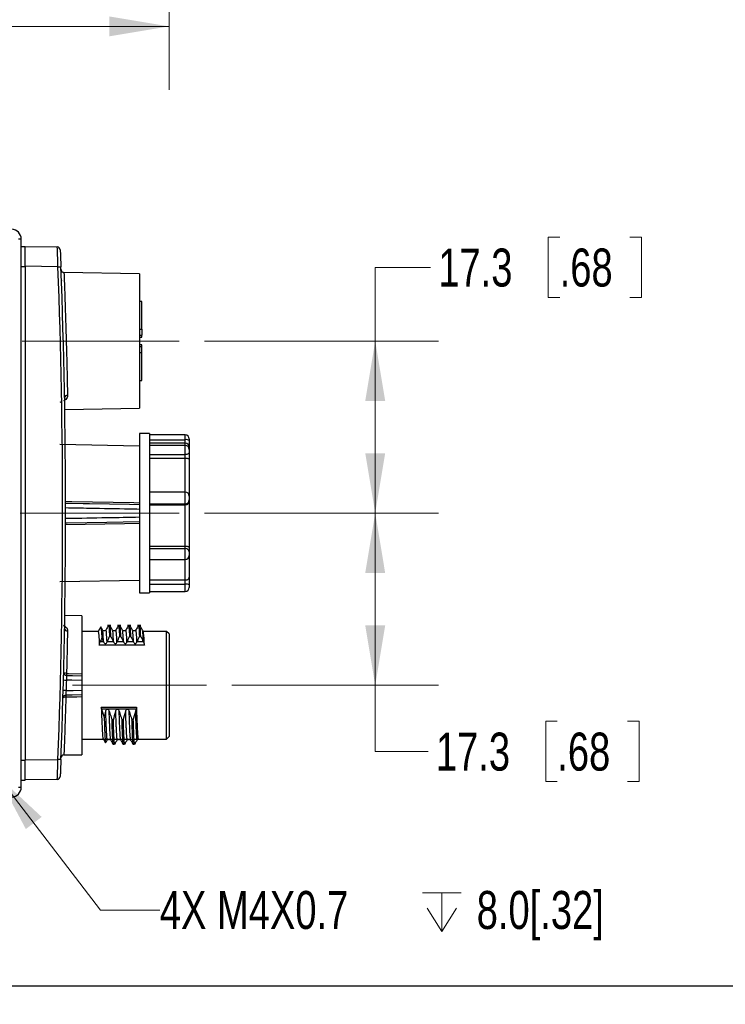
# Model space of a CAD drawing. Header units: millimetres. Extents: x 10 to 272, y 7 to 208.
# Tile 4 of 33: x 105 to 141, y 7 to 56. Entities that reach past the tile are written whole.
import ezdxf

# ---------------------------------------------------------------- set-up
doc = ezdxf.new("R2010")
doc.units = ezdxf.units.MM
doc.linetypes.add('CENTERX2', pattern=[20.32, 12.7, -2.54, 2.54, -2.54])
doc.styles.add('SLDTEXTSTYLE3', font='TXT', dxfattribs={"width": 0.75})
doc.dimstyles.new('SLDDIMSTYLE0', dxfattribs={"dimtxt": 1.905, "dimasz": 3, "dimexe": 0, "dimexo": 0.0625, "dimgap": 0.47625, "dimtad": 0, "dimtih": 1, "dimtoh": 1, "dimdec": 1, "dimlfac": 2, "dimrnd": 1e-09, "dimzin": 12, "dimdsep": 46, "dimtxsty": 'SLDTEXTSTYLE3', "dimsah": 1, "dimcen": 0.09, "dimadec": 0, "dimazin": 3, "dimtfac": 1, "dimtdec": 1, "dimtofl": 0, "dimtmove": 0, "dimatfit": 3, "dimfxl": 1, "dimfrac": 2, "dimtolj": 1, "dimtzin": 12, "dimarcsym": 0})
doc.dimstyles.new('SLDDIMSTYLE2', dxfattribs={"dimtxt": 1.905, "dimasz": 3, "dimexe": 0, "dimexo": 0.0625, "dimgap": 0.47625, "dimtad": 0, "dimtih": 1, "dimtoh": 1, "dimdec": 1, "dimlfac": 2, "dimrnd": 1e-09, "dimzin": 4, "dimdsep": 46, "dimtxsty": 'SLDTEXTSTYLE3', "dimsah": 1, "dimcen": 0.09, "dimadec": 0, "dimazin": 1, "dimtfac": 1, "dimtdec": 1, "dimtofl": 0, "dimtmove": 0, "dimatfit": 3, "dimfxl": 1, "dimfrac": 2, "dimtolj": 1, "dimtzin": 12, "dimarcsym": 0})
doc.dimstyles.new('SLDDIMSTYLE3', dxfattribs={"dimtxt": 1.905, "dimasz": 3, "dimexe": 0, "dimexo": 0.0625, "dimgap": 0.47625, "dimtad": 0, "dimtih": 1, "dimtoh": 1, "dimdec": 1, "dimlfac": 2, "dimrnd": 1e-09, "dimzin": 12, "dimdsep": 46, "dimtxsty": 'SLDTEXTSTYLE3', "dimsah": 1, "dimcen": 0, "dimadec": 0, "dimazin": 3, "dimtfac": 1, "dimtdec": 1, "dimtofl": 0, "dimtmove": 0, "dimatfit": 3, "dimfxl": 1, "dimfrac": 2, "dimtolj": 1, "dimtzin": 12, "dimarcsym": 0})

# ---------------------------------------------------------------- blocks, each defined once
blk = doc.blocks.new('_D_6')
at = {"color": 7, "linetype": 'Continuous', "lineweight": 18}
for p, q in [((112.979, 78.14), (112.979, 52.642)), ((52.466, 73.724), (52.466, 52.642)), ((85.52, 57.329), (84.939, 57.329)), ((84.939, 57.329), (84.939, 54.305)), ((90.446, 57.329), (91.027, 57.329)), ((91.027, 57.329), (91.027, 54.305)), ((52.466, 55.817), (77.638, 55.817)), ((112.979, 55.817), (91.993, 55.817)), ((84.939, 54.305), (85.52, 54.305)), ((91.027, 54.305), (90.446, 54.305))]:
    blk.add_line(p, q, dxfattribs=at)
for points in [[(52.466, 55.817), (55.466, 55.317), (55.466, 56.317)], [(112.979, 55.817), (109.979, 56.317), (109.979, 55.317)]]:
    blk.add_solid(points, dxfattribs=at)
at = {"color": 7, "linetype": 'Continuous', "lineweight": 18, "char_height": 1.905, "attachment_point": 1, "style": 'SLDTEXTSTYLE3'}
for s, insert in [('121.0', (78.025, 56.76)), ('4.77', (85.52, 56.76))]:
    blk.add_mtext(s, dxfattribs=dict(at, insert=insert))
blk = doc.blocks.new('_D_17')
at = {"color": 7, "linetype": 'Continuous', "lineweight": 18}
for p, q in [((114.764, 31.413), (126.494, 31.413)), ((123.319, 22.782), (123.319, 31.413)), ((116.124, 22.782), (126.494, 22.782)), ((123.319, 19.467), (123.319, 22.782)), ((132.449, 20.979), (131.869, 20.979)), ((131.869, 20.979), (131.869, 17.955)), ((135.968, 20.979), (136.548, 20.979)), ((136.548, 20.979), (136.548, 17.955)), ((125.975, 19.467), (123.319, 19.467)), ((131.869, 17.955), (132.449, 17.955)), ((136.548, 17.955), (135.968, 17.955))]:
    blk.add_line(p, q, dxfattribs=at)
for points in [[(123.319, 31.413), (122.819, 28.413), (123.819, 28.413)], [(123.319, 22.782), (123.819, 25.782), (122.819, 25.782)]]:
    blk.add_solid(points, dxfattribs=at)
at = {"color": 7, "linetype": 'Continuous', "lineweight": 18, "char_height": 1.905, "attachment_point": 1, "style": 'SLDTEXTSTYLE3'}
for s, insert in [('17.3', (126.362, 20.41)), ('.68', (132.449, 20.41))]:
    blk.add_mtext(s, dxfattribs=dict(at, insert=insert))
blk = doc.blocks.new('_D_18')
at = {"color": 7, "linetype": 'Continuous', "lineweight": 18}
for p, q in [((132.57, 45.247), (131.989, 45.247)), ((131.989, 45.247), (131.989, 42.223)), ((136.089, 45.247), (136.669, 45.247)), ((136.669, 45.247), (136.669, 42.223)), ((126.096, 43.735), (123.319, 43.735)), ((123.319, 43.735), (123.319, 40.043)), ((131.989, 42.223), (132.57, 42.223)), ((136.669, 42.223), (136.089, 42.223)), ((114.764, 40.043), (126.494, 40.043)), ((123.319, 31.413), (123.319, 40.043)), ((114.764, 31.413), (126.494, 31.413))]:
    blk.add_line(p, q, dxfattribs=at)
for points in [[(123.319, 40.043), (122.819, 37.043), (123.819, 37.043)], [(123.319, 31.413), (123.819, 34.413), (122.819, 34.413)]]:
    blk.add_solid(points, dxfattribs=at)
at = {"color": 7, "linetype": 'Continuous', "lineweight": 18, "char_height": 1.905, "attachment_point": 1, "style": 'SLDTEXTSTYLE3'}
for s, insert in [('17.3', (126.482, 44.679)), ('.68', (132.57, 44.679))]:
    blk.add_mtext(s, dxfattribs=dict(at, insert=insert))
blk = doc.blocks.new('SW_SYMBOL_HOLE_DEPTH')
at = {"color": 0, "linetype": 'Continuous', "lineweight": 18}
for p, q in [((0, 875), (800, 875)), ((400, 875), (400, 75)), ((100, 555), (400, 75)), ((700, 555), (400, 75))]:
    blk.add_line(p, q, dxfattribs=at)
blk = doc.blocks.new('_D_19')
at = {"color": 7, "linetype": 'Continuous', "lineweight": 18}
for p, q in [((104.369, 18.258), (109.547, 11.512)), ((109.547, 11.512), (112.517, 11.512))]:
    blk.add_line(p, q, dxfattribs=at)
blk.add_solid([(104.369, 18.258), (105.799, 15.574), (106.592, 16.183)], dxfattribs=at)
at = {"color": 7, "linetype": 'Continuous', "lineweight": 18, "xscale": 0.0024333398, "yscale": 0.0024333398, "zscale": 0.0024333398}
blk.add_blockref('SW_SYMBOL_HOLE_DEPTH', (125.687, 10.25), dxfattribs=at)
at = {"color": 7, "linetype": 'Continuous', "lineweight": 18, "char_height": 1.905, "attachment_point": 1, "style": 'SLDTEXTSTYLE3'}
for s, insert in [('4X M4X0.7', (112.517, 12.47)), ('8.0[.32]', (128.409, 12.47))]:
    blk.add_mtext(s, dxfattribs=dict(at, insert=insert))

msp = doc.modelspace()

# ---------------------------------------------------------------- linework, layer by layer
at = {"color": 7, "linetype": 'Continuous', "lineweight": 25}
for p, q in [((105.566, 45.152), (105.425, 45.152)), ((105.566, 17.674), (105.566, 45.152)), ((105.566, 44.782), (105.766, 44.782)), ((105.766, 43.788), (105.766, 44.788)), ((105.766, 44.788), (107.376, 44.76)), ((105.566, 43.782), (105.766, 43.782)), ((107.409, 43.759), (105.766, 43.788)), ((105.766, 43.788), (105.766, 43.782)), ((105.766, 43.782), (105.766, 19.038)), ((111.494, 43.409), (107.71, 43.476)), ((111.494, 43.409), (111.494, 36.679)), ((111.619, 42.03), (111.494, 42.03)), ((111.619, 42.021), (111.619, 42.03)), ((111.619, 40.633), (111.619, 42.021)), ((111.619, 40.633), (111.619, 40.344)), ((111.494, 40.344), (111.619, 40.344)), ((111.494, 40.234), (111.619, 40.234)), ((111.619, 40.234), (111.619, 40.344)), ((111.619, 39.854), (111.494, 39.854)), ((111.619, 39.744), (111.494, 39.744)), ((111.619, 39.744), (111.619, 39.854)), ((111.619, 39.455), (111.619, 39.744)), ((111.619, 38.068), (111.619, 39.455)), ((111.494, 38.058), (111.619, 38.058)), ((111.619, 38.068), (111.619, 38.058)), ((107.75, 36.613), (111.494, 36.679)), ((111.994, 35.413), (111.494, 35.413)), ((111.494, 35.413), (111.494, 27.413)), ((111.994, 35.413), (111.994, 34.762)), ((113.794, 35.334), (111.994, 35.334)), ((111.994, 35.096), (113.794, 35.096)), ((113.994, 35.134), (113.994, 35.055)), ((113.994, 35.055), (113.994, 34.713)), ((111.494, 34.778), (107.511, 34.848)), ((113.794, 34.913), (111.994, 34.913)), ((113.794, 34.81), (111.994, 34.81)), ((111.994, 34.762), (111.994, 32.234)), ((113.994, 34.713), (113.994, 34.61)), ((113.994, 34.61), (113.994, 34.456)), ((111.994, 34.346), (113.794, 34.346)), ((111.994, 34.168), (113.794, 34.168)), ((113.794, 34.168), (113.794, 34.346)), ((113.994, 34.456), (113.994, 34.12)), ((113.994, 34.12), (113.994, 32.272)), ((113.794, 32.472), (111.994, 32.472)), ((111.994, 32.234), (111.994, 29.225)), ((113.994, 32.272), (113.994, 32.074)), ((111.994, 31.879), (113.794, 31.879)), ((111.994, 31.835), (113.794, 31.835)), ((113.794, 31.835), (113.794, 31.879)), ((113.794, 29.757), (113.794, 31.835)), ((113.994, 32.074), (113.994, 31.992)), ((113.994, 31.992), (113.994, 29.693)), ((111.994, 29.757), (113.794, 29.757)), ((111.994, 29.64), (113.794, 29.64)), ((113.794, 29.64), (113.794, 29.757)), ((113.994, 29.693), (113.994, 29.473)), ((111.994, 29.225), (111.994, 27.498)), ((113.994, 29.473), (113.994, 29.289)), ((113.994, 29.289), (113.994, 28.205)), ((111.994, 29.089), (113.794, 29.089)), ((113.994, 28.205), (113.994, 27.812)), ((107.511, 27.978), (111.494, 28.048)), ((111.994, 28.062), (113.794, 28.062)), ((111.994, 27.853), (113.794, 27.853)), ((113.794, 27.853), (113.794, 28.062)), ((113.994, 27.812), (113.994, 27.692)), ((111.494, 27.413), (111.994, 27.413)), ((111.994, 27.498), (111.994, 27.413)), ((111.994, 27.492), (113.794, 27.492)), ((108.604, 26.26), (107.751, 26.275)), ((108.604, 26.26), (108.604, 23.364)), ((109.553, 25.705), (109.424, 25.482)), ((110.062, 25.782), (109.897, 25.782)), ((110.562, 25.782), (110.397, 25.782)), ((111.062, 25.782), (110.897, 25.782)), ((111.562, 25.782), (111.397, 25.782)), ((108.925, 25.482), (108.604, 25.482)), ((109.425, 25.482), (108.925, 25.482)), ((109.995, 25.236), (110.062, 25.236)), ((110.495, 25.236), (110.562, 25.236)), ((110.995, 25.236), (111.062, 25.236)), ((111.495, 25.236), (111.562, 25.236)), ((112.854, 25.482), (111.688, 25.482)), ((112.979, 25.357), (112.854, 25.482)), ((112.854, 22.782), (112.854, 25.482)), ((112.979, 25.357), (112.979, 22.782)), ((111.745, 24.787), (109.484, 24.787)), ((109.53, 24.973), (109.689, 24.973)), ((109.878, 24.973), (110.189, 24.973)), ((110.378, 24.973), (110.689, 24.973)), ((110.878, 24.973), (111.189, 24.973)), ((111.378, 24.973), (111.689, 24.973)), ((108.604, 23.026), (108.604, 22.538)), ((112.854, 20.082), (112.854, 22.782)), ((112.979, 22.782), (112.979, 20.207)), ((108.604, 22.199), (108.604, 19.303)), ((109.584, 21.694), (111.344, 21.694)), ((111.334, 21.593), (109.6, 21.593)), ((110.188, 21.05), (110.121, 21.05)), ((110.688, 21.05), (110.621, 21.05)), ((111.188, 21.05), (111.121, 21.05)), ((108.604, 20.082), (112.854, 20.082)), ((110.183, 19.823), (110.148, 19.883)), ((110.183, 19.823), (110.25, 19.823)), ((110.285, 19.883), (110.25, 19.823)), ((110.683, 19.823), (110.648, 19.883)), ((110.683, 19.823), (110.75, 19.823)), ((110.785, 19.883), (110.75, 19.823)), ((111.183, 19.823), (111.148, 19.883)), ((111.183, 19.823), (111.25, 19.823)), ((111.285, 19.883), (111.25, 19.823)), ((112.854, 20.082), (112.979, 20.207)), ((107.708, 19.288), (108.604, 19.303)), ((105.566, 19.032), (105.766, 19.032)), ((105.766, 19.038), (107.409, 19.066)), ((105.766, 19.032), (105.766, 19.038)), ((105.766, 18.032), (105.766, 19.032)), ((105.566, 18.032), (105.766, 18.032)), ((107.376, 18.066), (105.766, 18.038)), ((105.425, 17.674), (105.566, 17.674)), ((270.088, 7.692), (10.088, 7.692))]:
    msp.add_line(p, q, dxfattribs=at)
at = {"color": 8, "linetype": 'Continuous', "lineweight": 25}
for p, q in [((111.619, 42.021), (111.494, 42.021)), ((111.494, 40.633), (111.619, 40.633)), ((111.619, 39.455), (111.494, 39.455)), ((111.494, 38.068), (111.619, 38.068)), ((107.801, 37.115), (107.695, 37.041)), ((113.794, 35.096), (113.794, 35.334)), ((113.794, 34.913), (113.794, 35.096)), ((113.794, 34.81), (113.794, 34.913)), ((113.794, 34.346), (113.794, 34.81)), ((113.794, 32.472), (113.794, 34.168)), ((113.794, 31.879), (113.794, 32.472)), ((113.794, 29.089), (113.794, 29.64)), ((113.794, 28.062), (113.794, 29.089)), ((113.794, 27.492), (113.794, 27.853)), ((107.695, 25.79), (107.812, 25.701))]:
    msp.add_line(p, q, dxfattribs=at)
at = {"color": 7, "linetype": 'CENTERX2', "lineweight": 18}
for p, q in [((105.61, 40.043), (113.494, 40.043)), ((105.511, 31.413), (113.494, 31.413)), ((108.146, 22.782), (114.854, 22.782))]:
    msp.add_line(p, q, dxfattribs=at)
at = {"color": 7, "linetype": 'Continuous', "lineweight": 25, "flags": 128}
for points in [[(107.594, 36.97), (107.554, 36.969), (107.511, 36.968)], [(113.994, 34.456), (113.991, 34.434), (113.979, 34.414), (113.961, 34.395), (113.936, 34.378), (113.905, 34.365), (113.871, 34.355), (113.833, 34.348), (113.794, 34.346)], [(107.841, 23.377), (107.942, 23.375), (108.604, 23.364)], [(107.841, 23.273), (108.144, 23.268), (108.604, 23.26)], [(108.604, 23.026), (108.105, 23.035), (107.831, 23.04)], [(108.604, 22.303), (108.13, 22.295), (107.807, 22.289)], [(107.817, 22.523), (108.17, 22.529), (108.604, 22.538)], [(108.604, 22.199), (108.354, 22.195), (107.807, 22.186)]]:
    msp.add_lwpolyline(points, dxfattribs=at)
at = {"color": 8, "linetype": 'Continuous', "lineweight": 25, "flags": 128}
for points in [[(111.494, 31.834), (110.994, 31.843), (108.995, 31.878), (108.68, 31.884), (107.782, 31.9)], [(107.784, 32), (108.106, 31.995), (111.215, 31.941), (111.494, 31.936)], [(111.494, 30.89), (110.752, 30.877), (107.784, 30.826), (107.767, 30.825)], [(107.768, 30.926), (107.864, 30.928), (109.863, 30.963), (111.494, 30.992)]]:
    msp.add_lwpolyline(points, dxfattribs=at)
at = {"color": 7, "linetype": 'Continuous', "lineweight": 25}
for centre, radius, start, end in [((105.066, 45.152), 0.5, 0, 87.101), ((107.373, 44.61), 0.15, 2.3283, 89), ((105.35, 98.861), 55.14, 272.1401, 272.2933), ((-217.206, 31.413), 324.85, 357.82185, 2.17815), ((-217.208, 31.413), 325, 357.82185, 2.17815), ((107.712, 43.626), 0.15, 182.1974, 269.7576), ((107.876, 37.186), 0.137, 85.3827, 173.7381), ((113.794, 35.134), 0.2, 0, 90), ((113.842, 34.821), 0.279, 56.9048, 99.9007), ((113.794, 34.713), 0.2, 0, 90), ((113.794, 34.61), 0.2, 0, 90), ((113.794, 32.272), 0.2, 0, 90), ((113.796, 32.077), 0.198, 269.3894, 359.3782), ((113.809, 29.455), 0.186, 5.514, 94.6159), ((113.794, 29.289), 0.2, 270, 0), ((113.842, 27.579), 0.279, 56.9048, 99.9008), ((113.794, 27.692), 0.2, 270, 0), ((107.876, 25.641), 0.136, 186.8567, 274.9745), ((107.843, 23.423), 0.15, 178.592, 269), ((110.006, 23.272), 2.168, 177.2218, 179.9603), ((109.483, 23.325), 1.643, 178.1926, 181.8074), ((107.809, 23.594), 0.554, 256.9436, 272.2872), ((107.809, 22.139), 0.15, 91, 178.3657), ((107.766, 21.967), 0.559, 84.7223, 99.8902), ((108.432, 22.22), 0.629, 173.6404, 183.0925), ((109.461, 22.238), 1.654, 178.2046, 181.7954), ((107.71, 19.138), 0.15, 90.6736, 177.8205), ((105.35, -36.035), 55.14, 87.7067, 87.8599), ((107.373, 18.216), 0.15, 271, 357.6717), ((105.066, 17.674), 0.5, 272.899, 0)]:
    msp.add_arc(centre, radius, start, end, dxfattribs=at)
at = {"color": 8, "linetype": 'Continuous', "lineweight": 25}
for centre, radius, start, end in [((107.767, 36.996), 0.124, 74.4266, 102.0778), ((107.778, 25.822), 0.125, 252.8549, 285.7375)]:
    msp.add_arc(centre, radius, start, end, dxfattribs=at)
at = {"color": 7, "linetype": 'Continuous', "lineweight": 25}
for points, knots in [([(107.409, 43.759), (107.406, 43.891), (107.402, 44.023), (107.394, 44.263), (107.39, 44.375), (107.386, 44.513), (107.384, 44.555), (107.382, 44.628), (107.38, 44.659), (107.378, 44.709), (107.378, 44.728), (107.377, 44.753), (107.376, 44.76), (107.376, 44.76)], [0, 0, 0, 0, 0.25, 0.25, 0.5, 0.5, 0.625, 0.625, 0.75, 0.75, 0.875, 0.875, 1, 1, 1, 1]), ([(107.523, 44.616), (107.523, 44.616), (107.524, 44.61), (107.524, 44.589), (107.525, 44.572), (107.527, 44.53), (107.528, 44.504), (107.53, 44.442), (107.532, 44.406), (107.536, 44.288), (107.54, 44.193), (107.548, 43.989), (107.552, 43.877), (107.557, 43.765)], [0, 0, 0, 0, 0.125, 0.125, 0.25, 0.25, 0.375, 0.375, 0.5, 0.5, 0.75, 0.75, 1, 1, 1, 1]), ([(107.582, 43.084), (107.582, 43.085), (107.582, 43.085), (107.582, 43.07), (107.583, 43.068)], [0, 0, 0, 0, 0.900523, 1, 1, 1, 1]), ([(107.887, 37.322), (107.888, 37.284), (107.881, 37.247), (107.852, 37.177), (107.831, 37.145), (107.801, 37.115)], [0, 0, 0, 0, 0.5, 0.5, 1, 1, 1, 1]), ([(113.794, 34.168), (113.826, 34.168), (113.857, 34.166), (113.909, 34.161), (113.93, 34.157), (113.98, 34.143), (113.994, 34.131), (113.994, 34.12)], [0, 0, 0, 0, 0.25, 0.25, 0.5, 0.5, 1, 1, 1, 1]), ([(113.794, 31.835), (113.826, 31.835), (113.857, 31.841), (113.909, 31.861), (113.93, 31.875), (113.98, 31.921), (113.994, 31.957), (113.994, 31.992)], [0, 0, 0, 0, 0.25, 0.25, 0.5, 0.5, 1, 1, 1, 1]), ([(113.794, 29.757), (113.826, 29.757), (113.857, 29.754), (113.909, 29.746), (113.93, 29.74), (113.98, 29.721), (113.994, 29.706), (113.994, 29.693)], [0, 0, 0, 0, 0.25, 0.25, 0.5, 0.5, 1, 1, 1, 1]), ([(113.794, 28.062), (113.826, 28.062), (113.857, 28.067), (113.909, 28.085), (113.93, 28.097), (113.98, 28.139), (113.994, 28.172), (113.994, 28.205)], [0, 0, 0, 0, 0.25, 0.25, 0.5, 0.5, 1, 1, 1, 1]), ([(107.812, 25.701), (107.839, 25.672), (107.857, 25.641), (107.882, 25.576), (107.888, 25.541), (107.887, 25.505)], [0, 0, 0, 0, 0.5, 0.5, 1, 1, 1, 1]), ([(109.647, 25.554), (109.632, 25.579), (109.603, 25.629), (109.574, 25.68), (109.559, 25.705)], [0, 0, 0, 0, 0.49999, 1, 1, 1, 1]), ([(109.943, 25.779), (109.921, 25.741), (109.878, 25.666), (109.834, 25.591), (109.813, 25.553)], [0, 0, 0, 0, 0.5000158, 1, 1, 1, 1]), ([(109.946, 25.782), (109.946, 25.782), (109.953, 25.828), (109.971, 25.679), (109.987, 25.384), (109.995, 25.236)], [0, 0, 0, 0, 0.000354, 0.496837, 1, 1, 1, 1]), ([(110.062, 25.236), (110.054, 25.412), (110.046, 25.551), (110.029, 25.736), (110.021, 25.782), (110.013, 25.782)], [0, 0, 0, 0, 0.5, 0.5, 1, 1, 1, 1]), ([(110.147, 25.554), (110.125, 25.591), (110.082, 25.666), (110.038, 25.741), (110.017, 25.779)], [0, 0, 0, 0, 0.499985, 1, 1, 1, 1]), ([(110.443, 25.779), (110.421, 25.741), (110.378, 25.666), (110.334, 25.591), (110.313, 25.553)], [0, 0, 0, 0, 0.5000158, 1, 1, 1, 1]), ([(110.446, 25.782), (110.446, 25.782), (110.455, 25.828), (110.47, 25.679), (110.487, 25.384), (110.495, 25.236)], [0, 0, 0, 0, 0.000354, 0.496837, 1, 1, 1, 1]), ([(110.562, 25.236), (110.554, 25.412), (110.546, 25.551), (110.529, 25.736), (110.521, 25.782), (110.513, 25.782)], [0, 0, 0, 0, 0.5, 0.5, 1, 1, 1, 1]), ([(110.647, 25.554), (110.625, 25.591), (110.582, 25.666), (110.538, 25.741), (110.517, 25.779)], [0, 0, 0, 0, 0.499985, 1, 1, 1, 1]), ([(110.943, 25.779), (110.921, 25.741), (110.878, 25.666), (110.834, 25.591), (110.813, 25.553)], [0, 0, 0, 0, 0.5000158, 1, 1, 1, 1]), ([(110.946, 25.782), (110.946, 25.782), (110.955, 25.828), (110.97, 25.679), (110.987, 25.384), (110.995, 25.236)], [0, 0, 0, 0, 0.000354, 0.496837, 1, 1, 1, 1]), ([(111.062, 25.236), (111.054, 25.412), (111.046, 25.551), (111.029, 25.736), (111.021, 25.782), (111.013, 25.782)], [0, 0, 0, 0, 0.5, 0.5, 1, 1, 1, 1]), ([(111.147, 25.554), (111.125, 25.591), (111.082, 25.666), (111.038, 25.741), (111.017, 25.779)], [0, 0, 0, 0, 0.499989, 1, 1, 1, 1]), ([(111.443, 25.779), (111.421, 25.741), (111.378, 25.666), (111.334, 25.591), (111.313, 25.553)], [0, 0, 0, 0, 0.500019, 1, 1, 1, 1]), ([(111.446, 25.782), (111.446, 25.782), (111.453, 25.828), (111.471, 25.679), (111.487, 25.384), (111.495, 25.236)], [0, 0, 0, 0, 0.000354, 0.496837, 1, 1, 1, 1]), ([(111.562, 25.236), (111.554, 25.412), (111.546, 25.551), (111.529, 25.736), (111.521, 25.782), (111.513, 25.782)], [0, 0, 0, 0, 0.5, 0.5, 1, 1, 1, 1]), ([(111.647, 25.554), (111.625, 25.591), (111.582, 25.666), (111.538, 25.741), (111.517, 25.779)], [0, 0, 0, 0, 0.499985, 1, 1, 1, 1]), ([(107.886, 25.409), (107.883, 25.279), (107.88, 25.137), (107.874, 24.827), (107.871, 24.663), (107.863, 24.317), (107.859, 24.136), (107.85, 23.764), (107.845, 23.573), (107.84, 23.377)], [0, 0, 0, 0, 0.25, 0.25, 0.5, 0.5, 0.75, 0.75, 1, 1, 1, 1]), ([(109.425, 25.482), (109.434, 25.482), (109.444, 25.422), (109.465, 25.184), (109.475, 25.004), (109.484, 24.787)], [0, 0, 0, 0, 0.5, 0.5, 1, 1, 1, 1]), ([(109.56, 25.664), (109.565, 25.661), (109.578, 25.653), (109.595, 25.394), (109.605, 25.176), (109.607, 25.145)], [0, 0, 0, 0, 0.328884, 0.905373, 1, 1, 1, 1]), ([(109.813, 25.554), (109.806, 25.544), (109.791, 25.524), (109.743, 25.502), (109.681, 25.512), (109.658, 25.539), (109.647, 25.554)], [0, 0, 0, 0, 0.208857, 0.450122, 0.719011, 1, 1, 1, 1]), ([(109.995, 25.236), (109.975, 25.193), (109.956, 25.149), (109.936, 25.105), (109.916, 25.061), (109.897, 25.017), (109.878, 24.973)], [0, 0, 0, 0, 0.0002882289, 0.0002882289, 0.0002882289, 0.0005764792, 0.0005764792, 0.0005764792, 0.0005764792]), ([(110.189, 24.973), (110.168, 25.017), (110.147, 25.061), (110.126, 25.105), (110.105, 25.149), (110.084, 25.192), (110.062, 25.236)], [0, 0, 0, 0, 0.0002918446, 0.0002918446, 0.0002918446, 0.0005837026, 0.0005837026, 0.0005837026, 0.0005837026]), ([(110.313, 25.554), (110.306, 25.544), (110.291, 25.524), (110.243, 25.502), (110.181, 25.512), (110.158, 25.539), (110.147, 25.554)], [0, 0, 0, 0, 0.208857, 0.450122, 0.719011, 1, 1, 1, 1]), ([(110.495, 25.236), (110.475, 25.193), (110.456, 25.149), (110.436, 25.105), (110.416, 25.061), (110.397, 25.017), (110.378, 24.973)], [0, 0, 0, 0, 0.0002882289, 0.0002882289, 0.0002882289, 0.0005764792, 0.0005764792, 0.0005764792, 0.0005764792]), ([(110.689, 24.973), (110.668, 25.017), (110.647, 25.061), (110.626, 25.105), (110.605, 25.149), (110.584, 25.192), (110.562, 25.236)], [0, 0, 0, 0, 0.0002918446, 0.0002918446, 0.0002918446, 0.0005837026, 0.0005837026, 0.0005837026, 0.0005837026]), ([(110.813, 25.554), (110.806, 25.544), (110.791, 25.524), (110.743, 25.502), (110.681, 25.512), (110.658, 25.539), (110.647, 25.554)], [0, 0, 0, 0, 0.2088566, 0.4501207, 0.7190163, 1, 1, 1, 1]), ([(110.995, 25.236), (110.975, 25.193), (110.956, 25.149), (110.936, 25.105), (110.916, 25.061), (110.897, 25.017), (110.878, 24.973)], [0, 0, 0, 0, 0.0002882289, 0.0002882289, 0.0002882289, 0.0005764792, 0.0005764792, 0.0005764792, 0.0005764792]), ([(111.189, 24.973), (111.168, 25.017), (111.147, 25.061), (111.126, 25.105), (111.105, 25.149), (111.084, 25.192), (111.062, 25.236)], [0, 0, 0, 0, 0.0002918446, 0.0002918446, 0.0002918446, 0.0005837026, 0.0005837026, 0.0005837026, 0.0005837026]), ([(111.313, 25.554), (111.306, 25.544), (111.291, 25.524), (111.243, 25.502), (111.181, 25.512), (111.158, 25.539), (111.147, 25.554)], [0, 0, 0, 0, 0.208857, 0.450122, 0.719011, 1, 1, 1, 1]), ([(111.495, 25.236), (111.475, 25.193), (111.456, 25.149), (111.436, 25.105), (111.416, 25.061), (111.397, 25.017), (111.378, 24.973)], [0, 0, 0, 0, 0.0002882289, 0.0002882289, 0.0002882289, 0.0005764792, 0.0005764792, 0.0005764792, 0.0005764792]), ([(111.689, 24.973), (111.668, 25.017), (111.647, 25.061), (111.626, 25.105), (111.605, 25.149), (111.584, 25.192), (111.562, 25.236)], [0, 0, 0, 0, 0.0002918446, 0.0002918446, 0.0002918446, 0.0005837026, 0.0005837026, 0.0005837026, 0.0005837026]), ([(111.69, 25.478), (111.683, 25.491), (111.669, 25.516), (111.654, 25.541), (111.647, 25.554)], [0, 0, 0, 0, 0.49998, 1, 1, 1, 1]), ([(111.745, 24.787), (111.743, 24.828), (111.74, 24.912), (111.73, 25.104), (111.716, 25.315), (111.702, 25.459), (111.693, 25.461), (111.691, 25.462)], [0, 0, 0, 0, 0.101657, 0.20858, 0.531523, 0.854465, 1, 1, 1, 1]), ([(109.484, 24.787), (109.483, 24.812), (109.487, 24.842), (109.503, 24.906), (109.516, 24.94), (109.53, 24.973)], [0, 0, 0, 0, 0.5, 0.5, 1, 1, 1, 1]), ([(109.689, 24.973), (109.668, 25.017), (109.647, 25.061), (109.626, 25.105), (109.619, 25.118), (109.613, 25.132), (109.607, 25.145)], [0, 0, 0, 0, 0.0002918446, 0.0002918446, 0.0002918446, 0.0003816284, 0.0003816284, 0.0003816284, 0.0003816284]), ([(109.697, 24.955), (109.706, 24.936), (109.717, 24.918), (109.745, 24.888), (109.763, 24.875), (109.806, 24.874), (109.824, 24.887), (109.851, 24.918), (109.862, 24.935), (109.87, 24.955)], [0, 0, 0, 0, 0.25, 0.25, 0.5, 0.5, 0.75, 0.75, 1, 1, 1, 1]), ([(110.197, 24.955), (110.206, 24.936), (110.217, 24.918), (110.245, 24.888), (110.263, 24.875), (110.306, 24.874), (110.324, 24.887), (110.351, 24.918), (110.362, 24.935), (110.37, 24.955)], [0, 0, 0, 0, 0.25, 0.25, 0.5, 0.5, 0.75, 0.75, 1, 1, 1, 1]), ([(110.697, 24.955), (110.706, 24.936), (110.717, 24.918), (110.745, 24.888), (110.763, 24.875), (110.806, 24.874), (110.824, 24.887), (110.851, 24.918), (110.862, 24.935), (110.87, 24.955)], [0, 0, 0, 0, 0.25, 0.25, 0.5, 0.5, 0.75, 0.75, 1, 1, 1, 1]), ([(111.197, 24.955), (111.206, 24.936), (111.217, 24.918), (111.245, 24.888), (111.263, 24.875), (111.306, 24.874), (111.324, 24.887), (111.351, 24.918), (111.362, 24.935), (111.37, 24.955)], [0, 0, 0, 0, 0.25, 0.25, 0.5, 0.5, 0.75, 0.75, 1, 1, 1, 1]), ([(107.84, 23.377), (107.801, 23.378), (107.763, 23.384), (107.709, 23.403), (107.693, 23.415), (107.693, 23.427)], [0, 0, 0, 0, 0.5, 0.5, 1, 1, 1, 1]), ([(107.841, 23.273), (107.84, 23.273), (107.839, 23.249), (107.835, 23.163), (107.833, 23.103), (107.831, 23.04)], [0, 0, 0, 0, 0.5, 0.5, 1, 1, 1, 1]), ([(108.604, 23.364), (108.604, 23.335), (108.604, 23.309), (108.604, 23.271), (108.604, 23.26), (108.604, 23.26)], [0, 0, 0, 0, 0.5, 0.5, 1, 1, 1, 1]), ([(108.604, 23.26), (108.604, 23.26), (108.604, 23.235), (108.604, 23.15), (108.604, 23.089), (108.604, 23.026)], [0, 0, 0, 0, 0.5, 0.5, 1, 1, 1, 1]), ([(107.817, 22.523), (107.814, 22.46), (107.811, 22.4), (107.807, 22.314), (107.806, 22.289), (107.807, 22.289)], [0, 0, 0, 0, 0.5, 0.5, 1, 1, 1, 1]), ([(108.604, 22.538), (108.604, 22.474), (108.604, 22.414), (108.604, 22.328), (108.604, 22.303), (108.604, 22.303)], [0, 0, 0, 0, 0.5, 0.5, 1, 1, 1, 1]), ([(108.604, 22.303), (108.604, 22.303), (108.604, 22.293), (108.604, 22.255), (108.604, 22.228), (108.604, 22.199)], [0, 0, 0, 0, 0.5, 0.5, 1, 1, 1, 1]), ([(107.804, 22.186), (107.765, 22.186), (107.728, 22.182), (107.675, 22.167), (107.66, 22.156), (107.659, 22.144)], [0, 0, 0, 0, 0.5, 0.5, 1, 1, 1, 1]), ([(109.584, 21.694), (109.591, 21.47), (109.598, 21.26), (109.609, 20.982), (109.612, 20.895), (109.619, 20.733), (109.622, 20.657), (109.633, 20.446), (109.64, 20.33), (109.655, 20.162), (109.662, 20.11), (109.669, 20.091)], [0, 0, 0, 0, 0.25, 0.25, 0.375, 0.375, 0.5, 0.5, 0.75, 0.75, 1, 1, 1, 1]), ([(109.807, 21.479), (109.813, 21.503), (109.821, 21.526), (109.841, 21.558), (109.849, 21.568), (109.868, 21.584), (109.88, 21.589), (109.905, 21.588), (109.917, 21.582), (109.936, 21.567), (109.944, 21.557), (109.964, 21.526), (109.973, 21.502), (109.981, 21.479)], [0, 0, 0, 0, 0.25, 0.25, 0.375, 0.375, 0.5, 0.5, 0.625, 0.625, 0.75, 0.75, 1, 1, 1, 1]), ([(109.882, 20.035), (109.876, 20.066), (109.87, 20.123), (109.857, 20.286), (109.85, 20.392), (109.841, 20.58), (109.838, 20.647), (109.832, 20.79), (109.829, 20.865), (109.82, 21.105), (109.814, 21.285), (109.807, 21.479)], [0, 0, 0, 0, 0.25, 0.25, 0.5, 0.5, 0.625, 0.625, 0.75, 0.75, 1, 1, 1, 1]), ([(109.981, 21.479), (109.997, 21.423), (110.014, 21.368), (110.032, 21.313), (110.046, 21.269), (110.06, 21.225), (110.075, 21.181), (110.09, 21.138), (110.105, 21.094), (110.121, 21.05)], [0, 0, 0, 0, 0.0003472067, 0.0003472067, 0.0003472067, 0.0006241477, 0.0006241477, 0.0006241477, 0.0009011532, 0.0009011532, 0.0009011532, 0.0009011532]), ([(110.055, 20.035), (110.049, 20.066), (110.043, 20.123), (110.03, 20.286), (110.023, 20.392), (110.014, 20.58), (110.011, 20.647), (110.005, 20.79), (110.002, 20.865), (109.993, 21.105), (109.987, 21.285), (109.981, 21.479)], [0, 0, 0, 0, 0.25, 0.25, 0.5, 0.5, 0.625, 0.625, 0.75, 0.75, 1, 1, 1, 1]), ([(110.307, 21.479), (110.313, 21.503), (110.321, 21.526), (110.341, 21.558), (110.349, 21.568), (110.368, 21.584), (110.38, 21.589), (110.405, 21.588), (110.417, 21.582), (110.436, 21.567), (110.444, 21.557), (110.464, 21.526), (110.473, 21.502), (110.481, 21.479)], [0, 0, 0, 0, 0.25, 0.25, 0.375, 0.375, 0.5, 0.5, 0.625, 0.625, 0.75, 0.75, 1, 1, 1, 1]), ([(110.382, 20.035), (110.376, 20.066), (110.37, 20.123), (110.357, 20.286), (110.35, 20.392), (110.341, 20.58), (110.338, 20.647), (110.332, 20.79), (110.329, 20.865), (110.32, 21.105), (110.314, 21.285), (110.307, 21.479)], [0, 0, 0, 0, 0.25, 0.25, 0.5, 0.5, 0.625, 0.625, 0.75, 0.75, 1, 1, 1, 1]), ([(110.481, 21.479), (110.497, 21.423), (110.514, 21.368), (110.532, 21.313), (110.546, 21.269), (110.56, 21.225), (110.575, 21.181), (110.59, 21.138), (110.605, 21.094), (110.621, 21.05)], [0, 0, 0, 0, 0.0003472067, 0.0003472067, 0.0003472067, 0.0006241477, 0.0006241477, 0.0006241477, 0.0009011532, 0.0009011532, 0.0009011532, 0.0009011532]), ([(110.555, 20.035), (110.549, 20.066), (110.543, 20.123), (110.53, 20.286), (110.523, 20.392), (110.514, 20.58), (110.511, 20.647), (110.505, 20.79), (110.502, 20.865), (110.493, 21.105), (110.487, 21.285), (110.481, 21.479)], [0, 0, 0, 0, 0.25, 0.25, 0.5, 0.5, 0.625, 0.625, 0.75, 0.75, 1, 1, 1, 1]), ([(110.807, 21.479), (110.813, 21.503), (110.821, 21.526), (110.841, 21.558), (110.849, 21.568), (110.868, 21.584), (110.88, 21.589), (110.905, 21.588), (110.917, 21.582), (110.936, 21.567), (110.944, 21.557), (110.964, 21.526), (110.973, 21.502), (110.981, 21.479)], [0, 0, 0, 0, 0.25, 0.25, 0.375, 0.375, 0.5, 0.5, 0.625, 0.625, 0.75, 0.75, 1, 1, 1, 1]), ([(110.882, 20.035), (110.876, 20.066), (110.87, 20.123), (110.857, 20.286), (110.85, 20.392), (110.841, 20.58), (110.838, 20.647), (110.832, 20.79), (110.829, 20.865), (110.82, 21.105), (110.814, 21.285), (110.807, 21.479)], [0, 0, 0, 0, 0.25, 0.25, 0.5, 0.5, 0.625, 0.625, 0.75, 0.75, 1, 1, 1, 1]), ([(110.981, 21.479), (110.997, 21.423), (111.014, 21.368), (111.032, 21.313), (111.046, 21.269), (111.06, 21.225), (111.075, 21.181), (111.09, 21.138), (111.105, 21.094), (111.121, 21.05)], [0, 0, 0, 0, 0.0003472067, 0.0003472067, 0.0003472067, 0.0006241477, 0.0006241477, 0.0006241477, 0.0009011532, 0.0009011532, 0.0009011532, 0.0009011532]), ([(111.055, 20.035), (111.049, 20.066), (111.043, 20.123), (111.03, 20.286), (111.023, 20.392), (111.014, 20.58), (111.011, 20.647), (111.005, 20.79), (111.002, 20.865), (110.993, 21.105), (110.987, 21.285), (110.981, 21.479)], [0, 0, 0, 0, 0.25, 0.25, 0.5, 0.5, 0.625, 0.625, 0.75, 0.75, 1, 1, 1, 1]), ([(111.307, 21.479), (111.311, 21.494), (111.315, 21.509), (111.318, 21.524), (111.324, 21.547), (111.329, 21.57), (111.334, 21.593)], [0.0002003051, 0.0002003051, 0.0002003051, 0.0002003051, 0.0002926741, 0.0002926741, 0.0002926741, 0.0004358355, 0.0004358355, 0.0004358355, 0.0004358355]), ([(111.382, 20.035), (111.376, 20.066), (111.37, 20.123), (111.357, 20.286), (111.35, 20.392), (111.341, 20.58), (111.338, 20.647), (111.332, 20.79), (111.329, 20.865), (111.32, 21.105), (111.314, 21.285), (111.307, 21.479)], [0, 0, 0, 0, 0.25, 0.25, 0.5, 0.5, 0.625, 0.625, 0.75, 0.75, 1, 1, 1, 1]), ([(111.345, 21.688), (111.352, 21.465), (111.36, 21.256), (111.37, 20.978), (111.373, 20.892), (111.38, 20.731), (111.383, 20.655), (111.394, 20.444), (111.401, 20.329), (111.416, 20.162), (111.423, 20.11), (111.43, 20.091)], [0, 0, 0, 0, 0.25, 0.25, 0.375, 0.375, 0.5, 0.5, 0.75, 0.75, 1, 1, 1, 1]), ([(109.727, 21.182), (109.733, 21.012), (109.738, 20.856), (109.748, 20.578), (109.754, 20.45), (109.765, 20.227), (109.771, 20.133), (109.782, 19.983), (109.788, 19.929), (109.793, 19.896)], [0, 0, 0, 0, 0.25, 0.25, 0.5, 0.5, 0.75, 0.75, 1, 1, 1, 1]), ([(110.183, 19.823), (110.178, 19.855), (110.173, 19.908), (110.162, 20.051), (110.156, 20.141), (110.146, 20.353), (110.141, 20.475), (110.133, 20.675), (110.131, 20.745), (110.126, 20.892), (110.123, 20.97), (110.121, 21.05)], [0, 0, 0, 0, 0.25, 0.25, 0.5, 0.5, 0.75, 0.75, 0.875, 0.875, 1, 1, 1, 1]), ([(110.25, 19.823), (110.245, 19.855), (110.24, 19.908), (110.229, 20.051), (110.223, 20.141), (110.213, 20.353), (110.208, 20.475), (110.2, 20.675), (110.198, 20.745), (110.193, 20.892), (110.19, 20.97), (110.188, 21.05)], [0, 0, 0, 0, 0.25, 0.25, 0.5, 0.5, 0.75, 0.75, 0.875, 0.875, 1, 1, 1, 1]), ([(110.683, 19.823), (110.678, 19.855), (110.673, 19.908), (110.662, 20.051), (110.656, 20.141), (110.646, 20.353), (110.641, 20.475), (110.633, 20.675), (110.631, 20.745), (110.626, 20.892), (110.623, 20.97), (110.621, 21.05)], [0, 0, 0, 0, 0.25, 0.25, 0.5, 0.5, 0.75, 0.75, 0.875, 0.875, 1, 1, 1, 1]), ([(110.75, 19.823), (110.745, 19.855), (110.74, 19.908), (110.729, 20.051), (110.723, 20.141), (110.713, 20.353), (110.708, 20.475), (110.7, 20.675), (110.698, 20.745), (110.693, 20.892), (110.69, 20.97), (110.688, 21.05)], [0, 0, 0, 0, 0.25, 0.25, 0.5, 0.5, 0.75, 0.75, 0.875, 0.875, 1, 1, 1, 1]), ([(111.183, 19.823), (111.178, 19.855), (111.173, 19.908), (111.162, 20.051), (111.156, 20.141), (111.146, 20.353), (111.141, 20.475), (111.133, 20.675), (111.131, 20.745), (111.126, 20.892), (111.123, 20.97), (111.121, 21.05)], [0, 0, 0, 0, 0.25, 0.25, 0.5, 0.5, 0.75, 0.75, 0.875, 0.875, 1, 1, 1, 1]), ([(111.25, 19.823), (111.245, 19.855), (111.24, 19.908), (111.229, 20.051), (111.223, 20.141), (111.213, 20.353), (111.208, 20.475), (111.2, 20.675), (111.198, 20.745), (111.193, 20.892), (111.19, 20.97), (111.188, 21.05)], [0, 0, 0, 0, 0.25, 0.25, 0.5, 0.5, 0.75, 0.75, 0.875, 0.875, 1, 1, 1, 1]), ([(109.671, 20.089), (109.671, 20.089), (109.673, 20.088), (109.69, 20.062), (109.72, 20.017), (109.756, 19.959), (109.782, 19.915), (109.793, 19.896)], [0, 0, 0, 0, 0.148153, 0.351488, 0.565449, 0.80989, 1, 1, 1, 1]), ([(109.882, 20.035), (109.891, 20.047), (109.902, 20.057), (109.93, 20.071), (109.948, 20.076), (109.991, 20.076), (110.009, 20.071), (110.037, 20.057), (110.047, 20.048), (110.055, 20.035)], [0, 0, 0, 0, 0.25, 0.25, 0.5, 0.5, 0.75, 0.75, 1, 1, 1, 1]), ([(110.285, 19.883), (110.303, 19.912), (110.32, 19.94), (110.352, 19.991), (110.368, 20.015), (110.382, 20.035)], [0, 0, 0, 0, 0.5, 0.5, 1, 1, 1, 1]), ([(110.382, 20.035), (110.391, 20.047), (110.402, 20.057), (110.43, 20.071), (110.448, 20.076), (110.491, 20.076), (110.509, 20.071), (110.537, 20.057), (110.547, 20.048), (110.555, 20.035)], [0, 0, 0, 0, 0.25, 0.25, 0.5, 0.5, 0.75, 0.75, 1, 1, 1, 1]), ([(110.785, 19.883), (110.803, 19.912), (110.82, 19.94), (110.852, 19.991), (110.868, 20.015), (110.882, 20.035)], [0, 0, 0, 0, 0.5, 0.5, 1, 1, 1, 1]), ([(110.882, 20.035), (110.891, 20.047), (110.902, 20.057), (110.93, 20.071), (110.948, 20.076), (110.991, 20.076), (111.009, 20.071), (111.037, 20.057), (111.047, 20.048), (111.055, 20.035)], [0, 0, 0, 0, 0.25, 0.25, 0.5, 0.5, 0.75, 0.75, 1, 1, 1, 1]), ([(111.285, 19.883), (111.303, 19.912), (111.32, 19.94), (111.352, 19.991), (111.368, 20.015), (111.382, 20.035)], [0, 0, 0, 0, 0.5, 0.5, 1, 1, 1, 1]), ([(107.376, 18.066), (107.376, 18.066), (107.378, 18.093), (107.381, 18.193), (107.384, 18.267), (107.389, 18.406), (107.39, 18.457), (107.394, 18.566), (107.396, 18.623), (107.4, 18.744), (107.402, 18.808), (107.406, 18.936), (107.408, 19), (107.409, 19.066)], [0, 0, 0, 0, 0.25, 0.25, 0.5, 0.5, 0.625, 0.625, 0.75, 0.75, 0.875, 0.875, 1, 1, 1, 1]), ([(107.557, 19.061), (107.555, 19.005), (107.553, 18.949), (107.548, 18.841), (107.546, 18.787), (107.542, 18.684), (107.54, 18.635), (107.537, 18.543), (107.535, 18.499), (107.53, 18.381), (107.528, 18.318), (107.524, 18.233), (107.523, 18.21), (107.523, 18.21)], [0, 0, 0, 0, 0.125, 0.125, 0.25, 0.25, 0.375, 0.375, 0.5, 0.5, 0.75, 0.75, 1, 1, 1, 1])]:
    msp.add_open_spline(points, degree=3, knots=knots, dxfattribs=at)
at = {"color": 8, "linetype": 'Continuous', "lineweight": 25}
for points, knots in [([(107.71, 43.464), (107.71, 43.467), (107.709, 43.479), (107.713, 43.4), (107.719, 43.229), (107.729, 42.959), (107.742, 42.611), (107.757, 42.186), (107.775, 41.663), (107.794, 41.081), (107.813, 40.466), (107.829, 39.888), (107.844, 39.309), (107.857, 38.757), (107.869, 38.237), (107.879, 37.741), (107.885, 37.468), (107.887, 37.322)], [0, 0, 0, 0, 0.023166, 0.089954, 0.158679, 0.225475, 0.294205, 0.361043, 0.429816, 0.514513, 0.581407, 0.650241, 0.717135, 0.78597, 0.852847, 0.921665, 1, 1, 1, 1]), ([(111.494, 31.604), (111.328, 31.607), (110.495, 31.623), (109.256, 31.646), (108.185, 31.666), (107.779, 31.673)], [0, 0, 0, 0, 0.1345429, 0.6727105, 1, 1, 1, 1]), ([(107.772, 31.152), (107.802, 31.153), (107.833, 31.153), (107.864, 31.154), (108.53, 31.166), (109.197, 31.179), (109.863, 31.191), (110.407, 31.201), (110.951, 31.212), (111.494, 31.222)], [0.000816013, 0.000816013, 0.000816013, 0.000816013, 0.001, 0.001, 0.001, 0.005, 0.005, 0.005, 0.008263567, 0.008263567, 0.008263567, 0.008263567]), ([(109.697, 24.955), (109.688, 25.131), (109.671, 25.459), (109.654, 25.512), (109.647, 25.537)], [0, 0, 0, 0, 0.5359103, 1, 1, 1, 1]), ([(109.87, 24.955), (109.861, 25.119), (109.843, 25.446), (109.824, 25.608), (109.814, 25.543), (109.813, 25.535)], [0, 0, 0, 0, 0.469413, 0.934296, 1, 1, 1, 1]), ([(110.197, 24.955), (110.188, 25.131), (110.171, 25.459), (110.154, 25.512), (110.147, 25.537)], [0, 0, 0, 0, 0.5359103, 1, 1, 1, 1]), ([(110.37, 24.955), (110.361, 25.119), (110.343, 25.446), (110.324, 25.608), (110.314, 25.543), (110.313, 25.535)], [0, 0, 0, 0, 0.469413, 0.934296, 1, 1, 1, 1]), ([(110.697, 24.955), (110.688, 25.131), (110.671, 25.459), (110.654, 25.512), (110.647, 25.537)], [0, 0, 0, 0, 0.53591, 1, 1, 1, 1]), ([(110.87, 24.955), (110.861, 25.119), (110.843, 25.446), (110.824, 25.608), (110.814, 25.543), (110.813, 25.535)], [0, 0, 0, 0, 0.469413, 0.934296, 1, 1, 1, 1]), ([(111.197, 24.955), (111.188, 25.131), (111.171, 25.459), (111.154, 25.512), (111.147, 25.537)], [0, 0, 0, 0, 0.5359103, 1, 1, 1, 1]), ([(111.37, 24.955), (111.361, 25.119), (111.343, 25.446), (111.324, 25.608), (111.314, 25.543), (111.313, 25.535)], [0, 0, 0, 0, 0.469413, 0.934296, 1, 1, 1, 1]), ([(111.697, 24.955), (111.688, 25.131), (111.671, 25.456), (111.655, 25.51), (111.647, 25.534)], [0, 0, 0, 0, 0.5417, 1, 1, 1, 1]), ([(107.807, 22.186), (107.797, 21.836), (107.78, 21.298), (107.758, 20.663), (107.743, 20.225), (107.729, 19.856), (107.718, 19.572), (107.711, 19.384), (107.707, 19.286), (107.708, 19.301), (107.708, 19.306)], [0, 0, 0, 0, 0.220415, 0.339267, 0.461562, 0.580356, 0.702591, 0.821384, 0.943623, 1, 1, 1, 1])]:
    msp.add_open_spline(points, degree=3, knots=knots, dxfattribs=at)
at = {"color": 7, "linetype": 'Continuous', "lineweight": 25}
for points in [[(107.594, 36.97), (107.593, 37.021), (107.593, 37.048), (107.593, 37.048)], [(107.887, 25.505), (107.887, 25.474), (107.886, 25.442), (107.886, 25.409)], [(109.607, 25.145), (109.581, 25.088), (109.555, 25.031), (109.53, 24.973)], [(109.689, 24.973), (109.691, 24.967), (109.694, 24.961), (109.697, 24.955)], [(109.87, 24.955), (109.873, 24.961), (109.875, 24.967), (109.878, 24.973)], [(110.189, 24.973), (110.191, 24.967), (110.194, 24.961), (110.197, 24.955)], [(110.37, 24.955), (110.373, 24.961), (110.375, 24.967), (110.378, 24.973)], [(110.689, 24.973), (110.691, 24.967), (110.694, 24.961), (110.697, 24.955)], [(110.87, 24.955), (110.873, 24.961), (110.875, 24.967), (110.878, 24.973)], [(111.189, 24.973), (111.191, 24.967), (111.194, 24.961), (111.197, 24.955)], [(111.37, 24.955), (111.373, 24.961), (111.375, 24.967), (111.378, 24.973)], [(111.689, 24.973), (111.691, 24.967), (111.694, 24.961), (111.697, 24.955)], [(111.697, 24.955), (111.724, 24.895), (111.743, 24.832), (111.745, 24.787)], [(107.84, 23.377), (107.84, 23.377), (107.841, 23.377), (107.841, 23.377)], [(107.831, 23.04), (107.827, 22.868), (107.822, 22.695), (107.817, 22.523)], [(107.807, 22.186), (107.806, 22.186), (107.805, 22.186), (107.804, 22.186)], [(109.6, 21.593), (109.59, 21.627), (109.585, 21.662), (109.584, 21.694)], [(109.6, 21.593), (109.638, 21.455), (109.681, 21.318), (109.727, 21.182)], [(109.727, 21.182), (109.756, 21.28), (109.783, 21.379), (109.807, 21.479)], [(110.188, 21.05), (110.232, 21.192), (110.272, 21.335), (110.307, 21.479)], [(110.688, 21.05), (110.732, 21.192), (110.772, 21.335), (110.807, 21.479)], [(111.188, 21.05), (111.232, 21.192), (111.272, 21.335), (111.307, 21.479)], [(111.345, 21.688), (111.345, 21.658), (111.342, 21.625), (111.334, 21.593)], [(111.345, 21.694), (111.345, 21.692), (111.345, 21.69), (111.345, 21.688)], [(109.793, 19.896), (109.825, 19.949), (109.856, 19.998), (109.882, 20.035)], [(110.055, 20.035), (110.081, 19.995), (110.114, 19.941), (110.148, 19.883)], [(110.555, 20.035), (110.581, 19.995), (110.614, 19.941), (110.648, 19.883)], [(111.055, 20.035), (111.081, 19.995), (111.114, 19.941), (111.148, 19.883)], [(111.382, 20.035), (111.409, 20.073), (111.428, 20.096), (111.43, 20.091)]]:
    msp.add_open_spline(points, degree=3, dxfattribs=at)

# ---------------------------------------------------------------- dimensions: what is measured, and where the dimension line sits
at = {"color": 7, "linetype": 'Continuous', "lineweight": 18}
dim = msp.add_linear_dim(base=(52.466, 55.817), p1=(112.979, 79.41), p2=(52.466, 74.994), dimstyle='SLDDIMSTYLE2', dxfattribs=at)
dim.commit()
dim.dimension.update_dxf_attribs({"geometry": '_D_6', "text_midpoint": (84.816, 55.817), "dimtype": 160})
for base, p1, p2, picture, middle in [((123.319, 40.043), (113.494, 31.413), (113.494, 40.043), '_D_18', (123.319, 43.735)), ((123.319, 31.413), (114.854, 22.782), (113.494, 31.413), '_D_17', (123.319, 19.467))]:
    dim = msp.add_linear_dim(base=base, p1=p1, p2=p2, angle=90, dimstyle='SLDDIMSTYLE0', dxfattribs=at)
    dim.commit()
    dim.dimension.update_dxf_attribs({"geometry": picture, "text_midpoint": middle, "dimtype": 160})
dim = msp.add_diameter_dim_2p(p1=(103.364, 19.567), p2=(104.369, 18.258), text='4X M4X0.7 {\\fGDT;x}8.0[.32]', dimstyle='SLDDIMSTYLE3', override={"dimpost": '<>'}, dxfattribs=at)
dim.commit()
dim.dimension.update_dxf_attribs({"geometry": '_D_19', "text_midpoint": (124.873, 11.512), "dimtype": 163})

doc.saveas('drawing.dxf')
